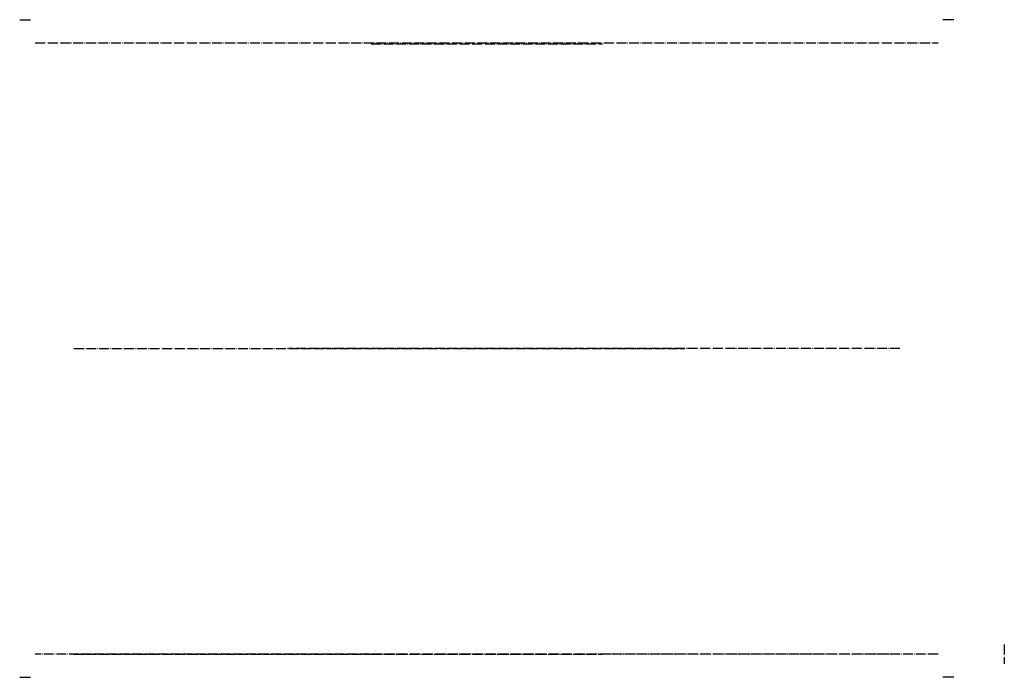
# Model space of a CAD drawing. Extents: x 38905 to 39799, y 30180 to 30777.
import ezdxf

# ---------------------------------------------------------------- set-up
doc = ezdxf.new("R2010")
doc.units = 0
doc.header["$LTSCALE"] = 0.75
doc.header["$MEASUREMENT"] = 0
doc.linetypes.add('CENTER', pattern=[50, 31.25, -6.25, 6.25, -6.25])
doc.linetypes.add('ET_DASH_DOT', pattern=[15.3, 12, -1.5, 0.3, -1.5])
doc.layers.add('CENTRE', color=2, linetype='ET_DASH_DOT')
doc.layers.add('HL-25', color=2, linetype='CENTER')

msp = doc.modelspace()

# ---------------------------------------------------------------- linework, layer by layer
at = {"layer": 'CENTRE'}
for p, q in [((38919.41, 30755.63, 2348.72), (39739.41, 30755.63, 2348.72)), ((38919.41, 30755.63, 2647.72), (39739.41, 30755.63, 2647.72)), ((39224.41, 30754.63, 2348.72), (39434.41, 30754.63, 2647.72)), ((39799.41, 30209.38, 2647.72), (39799.41, 30191.88, 2647.72)), ((39739.41, 30200.63, 2348.72), (38919.41, 30200.63, 2348.72)), ((39739.41, 30200.63, 2647.72), (38919.41, 30200.63, 2647.72)), ((38954.41, 30200.63, 2647.72), (39224.41, 30200.63, 2348.72)), ((39224.41, 30200.63, 2348.72), (39434.41, 30200.63, 2647.72))]:
    msp.add_line(p, q, dxfattribs=at)
at = {"layer": 'CENTRE', "extrusion": (-2.22045e-16, -1, 0)}
msp.add_line((38954.41, 30478.13, 2647.72), (39509.41, 30478.13, 2647.72), dxfattribs=at)
at = {"layer": 'CENTRE', "extrusion": (2.22045e-16, -1, 0)}
msp.add_line((39704.41, 30478.13, 2647.72), (39149.41, 30478.13, 2647.72), dxfattribs=at)
at = {"layer": 'CENTRE', "extrusion": (0, 0, -1)}
msp.add_line((39704.41, 30200.63, 2348.72), (39434.41, 30200.63, 2647.72), dxfattribs=at)
at = {"layer": 'HL-25'}
for p, q in [((38905.31, 30776.63, 2647.72), (38915.21, 30776.63, 2647.72)), ((38905.31, 30776.63, 2348.72), (38915.21, 30776.63, 2348.72)), ((39753.51, 30776.63, 2647.72), (39743.61, 30776.63, 2647.72)), ((39753.51, 30776.63, 2348.72), (39743.61, 30776.63, 2348.72)), ((38905.31, 30179.63, 2647.72), (38915.21, 30179.63, 2647.72)), ((38905.31, 30179.63, 2348.72), (38915.21, 30179.63, 2348.72)), ((39753.51, 30179.63, 2647.72), (39743.61, 30179.63, 2647.72)), ((39753.51, 30179.63, 2348.72), (39743.61, 30179.63, 2348.72))]:
    msp.add_line(p, q, dxfattribs=at)

doc.saveas('drawing.dxf')
